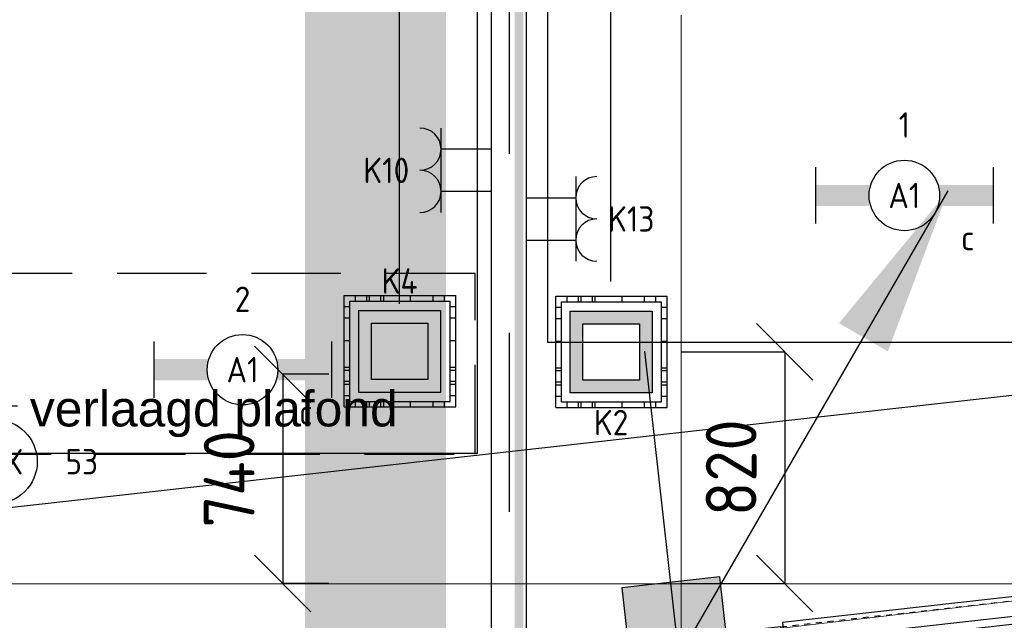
# Model space of a CAD drawing. Header units: millimetres. Extents: x -38032 to 104346, y -31182 to 78566.
# Tile 50 of 213: x 25763 to 29255, y 3369 to 5500. Entities that reach past the tile are written whole.
import ezdxf
from ezdxf.enums import TextEntityAlignment as Align

# ---------------------------------------------------------------- set-up
doc = ezdxf.new("R2010")
doc.units = ezdxf.units.MM
doc.header["$LTSCALE"] = 100
doc.set_wipeout_variables(frame=1)
doc.header["$PDMODE"] = 1
for name, pattern in [('HIDDEN2', [4.7625, 3.175, -1.5875]), ('PHANTOM', [63.5, 31.75, -6.35, 6.35, -6.35, 6.35, -6.35]), ('STYLE_01', [0.41664, 0.20828, -0.20836]), ('STYLE_11', [5, 3.888855, -0.416718, 0.277786, -0.416641])]:
    doc.linetypes.add(name, pattern=pattern)
for name, color, linetype in [('AL$1A---_ALGEMEEN', 8, 'Continuous'), ('AL------_MAATVOERING', 2, 'Continuous'), ('AM$1A---_ARCERING', 8, 'Continuous'), ('AT$1A---_TEKST100', 8, 'Continuous'), ('BOUWKUNDIG', 8, 'Continuous'), ('EB6511--_ATTRIB', 2, 'Continuous'), ('EL6121--', 3, 'Continuous'), ('EL6222--', 3, 'Continuous'), ('EL6311--', 3, 'Continuous'), ('EL6311--_meetgegevens LUX-waarden', 3, 'Continuous'), ('kaderscheiding', 9, 'Continuous'), ('Kastenscheiding', 4, 'PHANTOM'), ('LICHT_TEXT018', 1, 'Continuous'), ('Tekening scheiding', 8, 'Continuous'), ('versterkte strook', 7, 'Continuous'), ('Vloerdoos', 3, 'Continuous'), ('Vloerdoos (OUD)', 3, 'Continuous')]:
    doc.layers.add(name, color=color, linetype=linetype)
doc.layers.add('stramien', color=1, linetype='Continuous', lineweight=9)
doc.layers.get('Vloerdoos').off()
doc.styles.add('Arial', font='ARIAL.TTF')
doc.styles.add('BURO-018', font='iso.shx', dxfattribs={"height": 90})
doc.styles.get("Standard").update_dxf_attribs({"font": 'iso.shx'})
doc.dimstyles.new('STABICAD', dxfattribs={"dimscale": 100, "dimtxt": 1.8, "dimasz": 2, "dimexe": 0, "dimexo": 2.5, "dimgap": 1.5, "dimtad": 0, "dimdec": 0, "dimrnd": 10, "dimzin": 0, "dimdsep": 46, "dimtxsty": 'Standard', "dimblk1": 'OBLIQUE', "dimblk2": 'OBLIQUE', "dimsah": 1, "dimcen": -3, "dimadec": 0, "dimazin": 0, "dimtfac": 1, "dimtdec": 0, "dimtofl": 0, "dimtmove": 2, "dimatfit": 3, "dimfxl": 0, "dimtvp": 1.055556, "dimtolj": 1, "dimtzin": 0, "dimarcsym": 0})
pattern_1 = [(135, (0, 0), (70.7107, 70.7107), []), (45, (299.34, -299.34), (70.7107, -70.7107), [])]
pattern_2 = [(45, (0, 0), (70.7107, -70.7107), []), (45, (7.07, -7.07), (70.7107, -70.7107), [])]
pattern_3 = [(45, (0, 0), (70.7107, -70.7107), [])]

# ---------------------------------------------------------------- blocks, each defined once
blk = doc.blocks.new('_Oblique')
at = {"color": 0, "linetype": 'ByBlock', "lineweight": -2}
blk.add_line((-0.5, -0.5), (0.5, 0.5), dxfattribs=at)
blk = doc.blocks.new('*D108')
at = {"layer": 'AL------_MAATVOERING', "color": 0, "lineweight": -2}
for p, q in [((24357.6, 4463.4), (24357.6, 14901.6)), ((27860, 14901.6), (24357.6, 14901.6)), ((27860, 4571.9), (27860, 14901.6))]:
    blk.add_line(p, q, dxfattribs=at)
at = {"layer": 'Defpoints', "color": 0}
for p in [(24357.6, 14901.6), (27860, 4321.9), (24357.6, 4213.4)]:
    blk.add_point(p, dxfattribs=at)
at = {"layer": 'AL------_MAATVOERING', "color": 0, "lineweight": -2, "xscale": 200, "yscale": 200, "zscale": 200, "rotation": 180}
blk.add_blockref('_Oblique', (24357.6, 14901.6), dxfattribs=at)
at = {"layer": 'AL------_MAATVOERING', "color": 0, "lineweight": -2, "xscale": 200, "yscale": 200, "zscale": 200}
blk.add_blockref('_Oblique', (27860, 14901.6), dxfattribs=at)
at = {"layer": 'AL------_MAATVOERING', "color": 0, "insert": (26108.8, 15091.6), "char_height": 180, "attachment_point": 5}
blk.add_mtext('\\A1;3500', dxfattribs=at)
blk = doc.blocks.new('*D114')
at = {"layer": 'AL------_MAATVOERING', "color": 0, "lineweight": -2}
for p, q in [((24357.6, 3763.4), (24357.6, 13946.4)), ((27110, 13946.4), (24357.6, 13946.4)), ((27110, 4492.2), (27110, 13946.4))]:
    blk.add_line(p, q, dxfattribs=at)
at = {"layer": 'Defpoints', "color": 0}
for p in [(24357.6, 13946.4), (27110, 4242.2), (24357.6, 3513.4)]:
    blk.add_point(p, dxfattribs=at)
at = {"layer": 'AL------_MAATVOERING', "color": 0, "lineweight": -2, "xscale": 200, "yscale": 200, "zscale": 200, "rotation": 180}
blk.add_blockref('_Oblique', (24357.6, 13946.4), dxfattribs=at)
at = {"layer": 'AL------_MAATVOERING', "color": 0, "lineweight": -2, "xscale": 200, "yscale": 200, "zscale": 200}
blk.add_blockref('_Oblique', (27110, 13946.4), dxfattribs=at)
at = {"layer": 'AL------_MAATVOERING', "color": 0, "insert": (25733.8, 14136.4), "char_height": 180, "attachment_point": 5}
blk.add_mtext('\\A1;2750', dxfattribs=at)
blk = doc.blocks.new('VLOERDOOS')
at = {"layer": 'Vloerdoos (OUD)'}
for p, q in [((0, 395), (395, 395)), ((0, 395), (0, 0)), ((40, 375), (40, 395)), ((80, 375), (80, 395)), ((90, 375), (90, 395)), ((130, 375), (130, 395)), ((140, 375), (140, 395)), ((235, 375), (235, 395)), ((315, 375), (315, 395)), ((355, 375), (355, 395)), ((395, 395), (395, 0)), ((0, 355), (20, 355)), ((20, 375), (20, 20)), ((20, 375), (375, 375)), ((375, 375), (375, 20)), ((375, 355), (395, 355)), ((0, 315), (20, 315)), ((375, 315), (395, 315)), ((0, 305), (20, 305)), ((375, 305), (395, 305)), ((0, 265), (20, 265)), ((0, 255), (20, 255)), ((375, 265), (395, 265)), ((375, 255), (395, 255)), ((0, 160), (20, 160)), ((375, 160), (395, 160)), ((0, 80), (20, 80)), ((375, 80), (395, 80)), ((0, 40), (20, 40)), ((375, 40), (395, 40)), ((0, 0), (395, 0)), ((20, 20), (375, 20)), ((40, 0), (40, 20)), ((80, 0), (80, 20)), ((90, 0), (90, 20)), ((130, 0), (130, 20)), ((140, 0), (140, 20)), ((235, 0), (235, 20)), ((315, 0), (315, 20)), ((355, 0), (355, 20))]:
    blk.add_line(p, q, dxfattribs=at)
blk = doc.blocks.new('*D277')
at = {"layer": 'AL------_MAATVOERING', "color": 0, "lineweight": -2}
for p, q in [((26860, 4242.2), (26696.1, 4242.2)), ((26696.1, 4242.2), (26696.1, 3500)), ((26860, 3500), (26696.1, 3500))]:
    blk.add_line(p, q, dxfattribs=at)
at = {"layer": 'Defpoints', "color": 0}
for p in [(27110, 4242.2), (26696.1, 3500), (27110, 3500)]:
    blk.add_point(p, dxfattribs=at)
at = {"layer": 'AL------_MAATVOERING', "color": 0, "lineweight": -2, "xscale": 200, "yscale": 200, "zscale": 200}
for p, rotation in [((26696.1, 4242.2), 90), ((26696.1, 3500), 270)]:
    blk.add_blockref('_Oblique', p, dxfattribs=dict(at, rotation=rotation))
at = {"layer": 'AL------_MAATVOERING', "color": 0, "insert": (26506.1, 3871.1), "char_height": 180, "attachment_point": 5, "rotation": 90}
blk.add_mtext('\\A1;740', dxfattribs=at)
blk = doc.blocks.new('*D278')
at = {"layer": 'AL------_MAATVOERING', "color": 0, "lineweight": -2}
for p, q in [((28110, 4321.9), (28476.1, 4321.9)), ((28476.1, 4321.9), (28476.1, 3500)), ((28110, 3500), (28476.1, 3500))]:
    blk.add_line(p, q, dxfattribs=at)
at = {"layer": 'Defpoints', "color": 0}
for p in [(27860, 4321.9), (27860, 3500), (28476.1, 3500)]:
    blk.add_point(p, dxfattribs=at)
at = {"layer": 'AL------_MAATVOERING', "color": 0, "lineweight": -2, "xscale": 200, "yscale": 200, "zscale": 200}
for p, rotation in [((28476.1, 4321.9), 90), ((28476.1, 3500), 270)]:
    blk.add_blockref('_Oblique', p, dxfattribs=dict(at, rotation=rotation))
at = {"layer": 'AL------_MAATVOERING', "color": 0, "insert": (28286.1, 3910.9), "char_height": 180, "attachment_point": 5, "rotation": 90}
blk.add_mtext('\\A1;820', dxfattribs=at)
blk = doc.blocks.new('E00414')
at = {"color": 0, "linetype": 'Continuous'}
for p, q in [((-2.9, -2.9), (-2.9, 2.9)), ((-2.9, 2.9), (2.9, 2.9)), ((2.9, 2.9), (2.9, -2.9)), ((-2, 2), (2, 2)), ((-2, -2), (-2, 2)), ((2, 2), (2, -2)), ((2, -2), (-2, -2)), ((2.9, -2.9), (-2.9, -2.9))]:
    blk.add_line(p, q, dxfattribs=at)
at = {"color": 0}
for points in [[(-2.9, 2.9), (2.9, 2.9), (-2, 2), (2, 2)], [(-2, -2), (-2.9, -2.9), (-2, 2), (-2.9, 2.9)], [(2, 2), (2.9, 2.9), (2, -2), (2.9, -2.9)], [(2, -2), (2.9, -2.9), (-2, -2), (-2.9, -2.9)]]:
    blk.add_solid(points, dxfattribs=at)
at = {"color": 0, "linetype": 'Continuous', "style": 'BURO-018'}
for tag, p in [('E_GKAST', (0, 8)), ('E_GROEP', (0, 5)), ('E_SGROEP', (4.5, 5))]:
    blk.add_attdef(tag, text='', height=1.8, dxfattribs=at).set_placement(p, align=Align.MIDDLE)
at = {"color": 0, "linetype": 'Continuous', "style": 'BURO-018', "flags": 1}
for tag, p in [('E_VERMCODE', (13, 5)), ('E_MATCODE', (0, 0))]:
    blk.add_attdef(tag, text='', height=1.8, dxfattribs=at).set_placement(p, align=Align.MIDDLE)
blk = doc.blocks.new('E00126')
at = {"color": 0, "linetype": 'Continuous'}
for p, q in [((-3, 4.5), (3, 4.5)), ((-1.5, 1), (-1.5, 4.5)), ((1.5, 1), (1.5, 4.5))]:
    blk.add_line(p, q, dxfattribs=at)
for centre in [(-1.5, 6), (1.5, 6)]:
    blk.add_arc(centre, 1.5, 180, 0, dxfattribs=at)
at = {"color": 0, "linetype": 'Continuous', "style": 'BURO-018'}
for tag, p in [('E_GKAST', (0, 11.5)), ('E_GROEP', (0, 8.5)), ('E_SGROEP', (4.5, 8.5))]:
    blk.add_attdef(tag, text='', height=1.8, dxfattribs=at).set_placement(p, align=Align.MIDDLE)
at = {"color": 0, "linetype": 'Continuous', "style": 'BURO-018', "flags": 1}
for tag, p in [('E_VERMCODE', (13, 8.5)), ('E_MATCODE', (0, 0))]:
    blk.add_attdef(tag, text='', height=1.8, dxfattribs=at).set_placement(p, align=Align.MIDDLE)
blk = doc.blocks.new('A$C607426BE')
at = {"layer": 'kaderscheiding', "const_width": 500}
blk.add_lwpolyline([(-72179.6, -16016.3), (-72179.6, 82805.5)], dxfattribs=at)
blk = doc.blocks.new('E00170')
at = {"color": 0, "linetype": 'Continuous'}
for q in [(5, 8.66), (-5, -8.66)]:
    blk.add_line((0, 0), q, dxfattribs=at)
for points in [[(5, 8.66, 0, 1, 0), (3.5, 6.062, 1, 1, 0)], [(-5, -8.66, 0, 1, 0), (-3.5, -6.062, 1, 1, 0)]]:
    blk.add_lwpolyline(points, format="xyseb", dxfattribs=at)
at = {"color": 0, "const_width": 0.5}
blk.add_lwpolyline([(-0.25, 0, 1), (0.25, 0, 1)], format="xyb", close=True, dxfattribs=at)
at = {"color": 0, "linetype": 'Continuous'}
blk.add_circle((0, 0), 0.5, dxfattribs=at)
blk = doc.blocks.new('1115B6630')
at = {"color": 0}
for p, q in [((-6.3, 2), (-6.3, -2)), ((6.3, 2), (6.3, -2))]:
    blk.add_line(p, q, dxfattribs=at)
at = {"color": 0, "linetype": 'Continuous'}
blk.add_circle((0, 0), 2.5, dxfattribs=at)
at = {"color": 0}
for points in [[(-2.5, 0.75), (-6.3, 0.75), (-2.5, -0.75), (-6.3, -0.75)], [(2.5, 0.75), (6.3, 0.75), (2.5, -0.75), (6.3, -0.75)]]:
    blk.add_solid(points, dxfattribs=at)
at = {"color": 0, "linetype": 'Continuous', "style": 'BURO-018'}
for tag, p in [('E_GKAST', (0, 8)), ('E_GROEP', (0, 5)), ('E_SGROEP', (4.5, 5)), ('E_ARMCODE', (0, 0)), ('E_SLET', (4.5, -3))]:
    blk.add_attdef(tag, text='', height=1.8, dxfattribs=at).set_placement(p, align=Align.MIDDLE)
blk = doc.blocks.new('HEA 100')
at = {"layer": 'AM$1A---_ARCERING', "linetype": 'Continuous', "lineweight": 0}
h = blk.add_hatch(color=256, dxfattribs=at)
edge = h.paths.add_edge_path()
edge.add_arc((14.5, -28), 12, 180, 270)
edge.add_line((14.5, -40), (50, -40))
edge.add_line((50, -40), (50, -48))
edge.add_line((50, -48), (-50, -48))
edge.add_line((-50, -48), (-50, -40))
edge.add_line((-50, -40), (-14.5, -40))
edge.add_arc((-14.5, -28), 12, 270, 360)
edge.add_line((-2.5, -28), (-2.5, 28))
edge.add_arc((-14.5, 28), 12, 0, 90)
edge.add_line((-14.5, 40), (-50, 40))
edge.add_line((-50, 40), (-50, 48))
edge.add_line((-50, 48), (50, 48))
edge.add_line((50, 48), (50, 40))
edge.add_line((50, 40), (14.5, 40))
edge.add_arc((14.5, 28), 12, 90, 180)
edge.add_line((2.5, 28), (2.5, -28))
at = {"layer": 'AL$1A---_ALGEMEEN', "color": 0, "flags": 128}
blk.add_lwpolyline([(2.5, -28, 0.414214), (14.5, -40), (50, -40), (50, -48), (-50, -48), (-50, -40), (-14.5, -40, 0.414214), (-2.5, -28), (-2.5, 28, 0.414214), (-14.5, 40), (-50, 40), (-50, 48), (50, 48), (50, 40), (14.5, 40, 0.414214), (2.5, 28)], format="xyb", close=True, dxfattribs=at)
blk = doc.blocks.new('zijdetail kozijn 2kops')
at = {"color": 0}
blk.add_wipeout([(-63, 420), (-130, 420), (-130, 262), (-63, 262)], dxfattribs=at).dxf.layer = 'AL$1A---_ALGEMEEN'
at = {"layer": 'AM$1A---_ARCERING', "linetype": 'Continuous', "lineweight": 0}
blk.add_hatch(color=256, dxfattribs=at).paths.add_polyline_path([(-54.2, 338), (-54.2, 366), (-56, 366), (-56, 266), (-31, 266), (-31, 243), (0, 243), (0, 338), (-22, 338)])
at = {"layer": 'AL$1A---_ALGEMEEN', "color": 0}
for points in [[(-63, 420), (-130, 420), (-130, 262), (-63, 262)], [(-54.2, 338), (-54.2, 366), (-56, 366), (-56, 266), (-31, 266), (-31, 243), (0, 243), (0, 338), (-22, 338)]]:
    blk.add_lwpolyline(points, close=True, dxfattribs=at)
blk = doc.blocks.new('31x_alu-2e-mk106b3-p')
at = {"layer": 'AM$1A---_ARCERING', "linetype": 'Continuous', "lineweight": 0}
for points in [[(-160, 2082), (-270, 2081.9), (-270, 1778), (-160, 1778)], [(-270, -130), (-160, -130), (-160, -434), (-270, -434)]]:
    blk.add_hatch(color=256, dxfattribs=at).paths.add_polyline_path(points)
at = {"layer": 'AM$1A---_ARCERING', "linetype": 'Continuous', "lineweight": 5}
h = blk.add_hatch(dxfattribs=at)
h.set_pattern_fill('ISOLATIE', color=256, style=0, pattern_type=2)
h.set_pattern_definition(pattern_1)
h.paths.add_polyline_path([(-160, 2082), (-270, 2081.9), (-270, 1778), (-160, 1778)])
h = blk.add_hatch(dxfattribs=at)
h.set_pattern_fill('ISOLATIE', color=256, style=0, pattern_type=2)
h.set_pattern_definition(pattern_1)
h.paths.add_polyline_path([(-270, -130), (-160, -130), (-160, -434), (-270, -434)])
at = {"layer": 'AL$1A---_ALGEMEEN', "color": 0, "linetype": 'STYLE_01'}
for p, q in [((-420, 1711), (-420, -63)), ((0, 1648), (0, 0))]:
    blk.add_line(p, q, dxfattribs=at)
at = {"layer": 'AL$1A---_ALGEMEEN', "color": 0}
blk.add_line((-270, -434), (-270, -130), dxfattribs=at)
at = {"layer": 'AL$1A---_ALGEMEEN', "color": 0, "flags": 128}
for points in [[(-270, 2081.9), (-270, 1778), (-160, 1778), (-160, 2082)], [(-270, -130), (-160, -130), (-160, -434)]]:
    blk.add_lwpolyline(points, dxfattribs=at)
at = {"layer": 'AL$1A---_ALGEMEEN', "color": 0}
for points in [[(-435, 1704), (-366, 1704), (-366, -56), (-435, -56)], [(-243, 1648), (40, 1648), (40, 0), (-243, 0)]]:
    blk.add_lwpolyline(points, close=True, dxfattribs=at)
at = {"color": 0}
blk.add_wipeout([(-338, 1648), (-338, -46), (-276, -46), (-276, 1648)], dxfattribs=at).dxf.layer = 'AL$1A---_ALGEMEEN'
at = {"layer": 'AL$1A---_ALGEMEEN', "color": 0}
blk.add_lwpolyline([(-338, 1648), (-338, -46), (-276, -46), (-276, 1648)], close=True, dxfattribs=at)
at = {"color": 0}
for points in [[(-420, 2082), (-420, 1778), (-270, 1778), (-270, 1958.6), (-270, 2082)], [(-238, 1648), (0, 1648), (0, 2082), (-113, 2082), (-113, 1761), (-238, 1761)], [(-238, 0), (0, 0), (0, -434), (-113, -434), (-113, -113), (-238, -113)]]:
    blk.add_wipeout(points, dxfattribs=at).dxf.layer = 'AL$1A---_ALGEMEEN'
at = {"layer": 'AM$1A---_ARCERING', "linetype": 'Continuous', "lineweight": 5}
h = blk.add_hatch(dxfattribs=at)
h.set_pattern_fill('KALKZANDSTEEN', color=256, style=0, pattern_type=2)
h.set_pattern_definition(pattern_3)
edge = h.paths.add_edge_path()
edge.add_line((-420, 2082), (-420, 1778))
edge.add_line((-420, 1778), (-270, 1778))
edge.add_line((-270, 1778), (-270, 1958.6))
edge.add_line((-270, 1958.6), (-270, 2082))
h = blk.add_hatch(dxfattribs=at)
h.set_pattern_fill('BAKSTEEN', color=256, style=0, pattern_type=2)
h.set_pattern_definition(pattern_2)
h.paths.add_polyline_path([(-238, 1648), (0, 1648), (0, 2082), (-113, 2082), (-113, 1761), (-238, 1761)])
h = blk.add_hatch(dxfattribs=at)
h.set_pattern_fill('BAKSTEEN', color=256, style=0, pattern_type=2)
h.set_pattern_definition(pattern_2)
h.paths.add_polyline_path([(-238, 0), (0, 0), (0, -434), (-113, -434), (-113, -113), (-238, -113)])
at = {"layer": 'AL$1A---_ALGEMEEN', "color": 0}
blk.add_lwpolyline([(-420, 2082), (-420, 1778), (-270, 1778), (-270, 1958.6), (-270, 2082)], dxfattribs=at)
at = {"layer": 'AL$1A---_ALGEMEEN', "color": 0, "flags": 128}
for points in [[(-238, 1648), (0, 1648), (0, 2082)], [(-113, 2082), (-113, 1761), (-238, 1761), (-238, 1648)], [(-238, 0), (0, 0), (0, -434)], [(-113, -434), (-113, -113), (-238, -113), (-238, 0)]]:
    blk.add_lwpolyline(points, dxfattribs=at)
at = {"layer": 'AL$1A---_ALGEMEEN', "color": 0, "rotation": 90}
blk.add_blockref('HEA 100', (-212, -235), dxfattribs=at)
at = {"layer": 'AL$1A---_ALGEMEEN', "color": 0, "xscale": -1, "rotation": 90}
blk.add_blockref('zijdetail kozijn 2kops', (0, 1648), dxfattribs=at)
at = {"color": 0}
blk.add_wipeout([(-420, -434), (-420, -130), (-270, -130), (-270, -310.6), (-270, -434)], dxfattribs=at).dxf.layer = 'AL$1A---_ALGEMEEN'
at = {"layer": 'AM$1A---_ARCERING', "linetype": 'Continuous', "lineweight": 5}
h = blk.add_hatch(dxfattribs=at)
h.set_pattern_fill('KALKZANDSTEEN', color=256, style=0, pattern_type=2)
h.set_pattern_definition(pattern_3)
edge = h.paths.add_edge_path()
edge.add_line((-420, -434), (-420, -130))
edge.add_line((-420, -130), (-270, -130))
edge.add_line((-270, -130), (-270, -310.6))
edge.add_line((-270, -310.6), (-270, -434))
at = {"layer": 'AL$1A---_ALGEMEEN', "color": 0}
blk.add_lwpolyline([(-420, -434), (-420, -130), (-270, -130), (-270, -310.6), (-270, -434)], dxfattribs=at)
at = {"layer": 'AL$1A---_ALGEMEEN', "color": 0, "rotation": 90}
blk.add_blockref('zijdetail kozijn 2kops', (0, 0), dxfattribs=at)
blk = doc.blocks.new('kolom 350x350')
at = {"layer": 'AM$1A---_ARCERING', "linetype": 'Continuous', "lineweight": 0}
blk.add_hatch(color=256, dxfattribs=at).paths.add_polyline_path([(-175, 350), (175, 350), (175, 0), (-175, 0)])
at = {"layer": 'AL$1A---_ALGEMEEN', "color": 0}
blk.add_lwpolyline([(-175, 350), (175, 350), (175, 0), (-175, 0)], close=True, dxfattribs=at)
blk = doc.blocks.new('metselwerk zo gevel 2e verd')
at = {"layer": 'AL$1A---_ALGEMEEN', "color": 0, "xscale": -1, "rotation": 90.00000000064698}
blk.add_blockref('31x_alu-2e-mk106b3-p', (-58294.5, -270.4997), dxfattribs=at)
at = {"layer": 'AL$1A---_ALGEMEEN', "color": 0}
blk.add_line((-60376, -2275.00786), (-60376, 1174.99214), dxfattribs=at)
at = {"layer": 'AL$1A---_ALGEMEEN', "color": 0, "xscale": -1}
blk.add_blockref('kolom 350x350', (-60376, -0.49974), dxfattribs=at)
blk = doc.blocks.new('txt 1_100 verlaagd plafond')
at = {"layer": 'AL$1A---_ALGEMEEN', "color": 0}
for p, q in [((-1830, 0), (-1830, 182.6)), ((-1830, 182.6), (-1680, 182.6))]:
    blk.add_line(p, q, dxfattribs=at)
blk.add_solid([(-1830, 0), (-1836.7, 25), (-1823.3, 25)], dxfattribs=at)
at = {"layer": 'AT$1A---_TEKST100', "insert": (-983.5, 235.8), "char_height": 126.27, "attachment_point": 2, "line_spacing_factor": 0.967741, "style": 'Arial'}
blk.add_mtext('{\\C256;\\lverlaagd plafond}', dxfattribs=at)
blk = doc.blocks.new('200254 W 212 3 04-12-2007')
at = {"layer": 'AL$1A---_ALGEMEEN', "rotation": 6.407550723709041}
blk.add_blockref('metselwerk zo gevel 2e verd', (51912.1, -15092), dxfattribs=at)
at = {"layer": 'AL$1A---_ALGEMEEN'}
for points in [[(-8638, -10982.5), (-8763, -10982.5), (-8763, -21755.3), (-8638, -21741.3)], [(-8813, -21025), (-12214, -21025), (-12214, -21631.9), (-17614, -21631.9), (-17614, -22238.8), (-18524, -22238.8), (-22964, -22238.8), (-22964, -12100), (-19394, -12100), (-19394, -11315), (-8813, -11315)], [(6787, -19430.1), (6787, -11630.1), (-8563, -11630.1), (-8563, -20630.1), (-3213, -20630.1), (-3213, -20030.1), (2187, -20030.1), (2187, -19430.1)]]:
    blk.add_lwpolyline(points, close=True, dxfattribs=at)
at = {"layer": 'stramien', "linetype": 'STYLE_11', "ltscale": 50}
for p, q in [((-8089, -38914.6), (-8089, 36030)), ((-44094.9, -25876.1), (63006, -13412.7)), ((-41750, -21487.6), (65549.6, -21487.6))]:
    blk.add_line(p, q, dxfattribs=at)
at = {"layer": 'AL$1A---_ALGEMEEN'}
blk.add_blockref('txt 1_100 verlaagd plafond', (-8763, -21038.8), dxfattribs=at)
blk = doc.blocks.new('080101-lux')
at = {"color": 0, "linetype": 'Continuous'}
blk.add_circle((0, 0), 3, dxfattribs=at)
at = {"color": 0, "linetype": 'Continuous', "style": 'BURO-018', "flags": 1}
for tag, p in [('E_ID', (0, 0)), ('E_NUMMER', (0, -5))]:
    blk.add_attdef(tag, p, '', height=1.8, dxfattribs=at)
at = {"color": 0, "linetype": 'Continuous', "style": 'BURO-018'}
blk.add_attdef('E_TEXT', text='', height=1.8, dxfattribs=at).set_placement((0, 0), align=Align.MIDDLE)
blk.add_attdef('E_KODE', text='', height=1.8, dxfattribs=at).set_placement((5, 0), align=Align.MIDDLE_LEFT)

msp = doc.modelspace()

# ---------------------------------------------------------------- block references
at = {"layer": 'Tekening scheiding'}
msp.add_blockref('A$C607426BE', (99205, -14915.5), dxfattribs=at)

# ---------------------------------------------------------------- next in the draw order: block references
at = {"layer": 'BOUWKUNDIG'}
msp.add_blockref('200254 W 212 3 04-12-2007', (36198, 24986.5), dxfattribs=at)

# ---------------------------------------------------------------- next in the draw order: linework, layer by layer
at = {"layer": 'EB6511--_ATTRIB', "const_width": 30}
msp.add_lwpolyline([(19708, 25537.6), (29397.9, 25537.6), (29397.9, 23309.5), (27533.8, 23309.5), (27533.8, 3052.6), (26473.1, 2935.7), (26555, 2550.2), (25970.4, 2456.7), (26005.5, 2129.5), (22931, 1779), (22884.2, 2117.9), (22264.6, 2117.9), (22217.8, 2363.2), (-4110.6, -508.6), (-4110.6, 12854.7), (-2391.5, 12854.7), (-2391.5, 16816), (9785.1, 16816), (9785.1, 46760.6), (17022, 46760.6)], dxfattribs=at)
at = {"layer": 'Kastenscheiding'}
msp.add_line((27499.7, -55.7), (27499.7, 23190.9), dxfattribs=at)
at = {"layer": 'LICHT_TEXT018', "linetype": 'HIDDEN2'}
msp.add_lwpolyline([(24128.5, 3958.4), (27378.5, 3958.4), (27378.5, 4600), (24128.5, 4600)], close=True, dxfattribs=at)
at = {"layer": 'versterkte strook'}
msp.add_line((13600.1, 2407.5), (101326.6, 12259.4), dxfattribs=at)

# ---------------------------------------------------------------- next in the draw order: block references
at = {"layer": 'EL6121--', "xscale": 200, "yscale": 200, "zscale": 200}
msp.add_blockref('E00170', (28055.2, 3161), dxfattribs=at)
at = {"layer": 'EL6222--'}
ref = msp.add_blockref('E00126', (27482.6, 4965.8), dxfattribs=dict(at, xscale=50, yscale=50, zscale=50, rotation=90))
ref.add_attrib('E_GROEP', 'K10', dxfattribs={"layer": '0', "color": 1, "linetype": 'Continuous', "height": 90, "style": 'BURO-018'}).set_placement((27063.3, 4965.8), align=Align.MIDDLE)
ref = msp.add_blockref('E00126', (27510, 4793.4), dxfattribs=dict(at, xscale=50, yscale=50, zscale=50, rotation=270))
ref.add_attrib('E_GROEP', 'K13', dxfattribs={"layer": '0', "color": 1, "linetype": 'Continuous', "height": 90, "style": 'BURO-018'}).set_placement((27932, 4793.4), align=Align.MIDDLE)
ref = msp.add_blockref('E00414', (27110.6, 4323.2), dxfattribs=dict(at, xscale=50, yscale=50, zscale=50))
ref.add_attrib('E_GROEP', 'K4', dxfattribs={"layer": '0', "color": 1, "linetype": 'Continuous', "height": 90, "style": 'BURO-018'}).set_placement((27110.6, 4573.2), align=Align.MIDDLE)
ref = msp.add_blockref('E00414', (27860.6, 4321.1), dxfattribs=dict(at, xscale=50, yscale=50, zscale=50))
ref.add_attrib('E_GROEP', 'K2', dxfattribs={"layer": '0', "color": 1, "linetype": 'Continuous', "height": 90, "style": 'BURO-018'}).set_placement((27860.6, 4071.1), align=Align.MIDDLE)
at = {"layer": 'EL6311--'}
ref = msp.add_blockref('1115B6630', (28900.3, 4876.6), dxfattribs=dict(at, xscale=50, yscale=50, zscale=50))
ref.add_attrib('E_ARMCODE', 'A1', dxfattribs={"layer": '0', "color": 1, "linetype": 'Continuous', "height": 90, "style": 'BURO-018'}).set_placement((28900.3, 4876.6), align=Align.MIDDLE)
ref.add_attrib('E_SLET', 'c', dxfattribs={"layer": '0', "color": 1, "linetype": 'Continuous', "height": 90, "style": 'BURO-018'}).set_placement((29125.3, 4726.6), align=Align.MIDDLE)
ref.add_attrib('E_GROEP', '1', dxfattribs={"layer": '0', "color": 1, "linetype": 'Continuous', "height": 90, "style": 'BURO-018'}).set_placement((28900.3, 5126.6), align=Align.MIDDLE)
ref = msp.add_blockref('1115B6630', (26553.5, 4258.4), dxfattribs=dict(at, xscale=50, yscale=50, zscale=50))
ref.add_attrib('E_ARMCODE', 'A1', dxfattribs={"layer": '0', "color": 1, "linetype": 'Continuous', "height": 90, "style": 'BURO-018'}).set_placement((26553.5, 4258.4), align=Align.MIDDLE)
ref.add_attrib('E_SLET', 'c', dxfattribs={"layer": '0', "color": 1, "linetype": 'Continuous', "height": 90, "style": 'BURO-018'}).set_placement((26778.5, 4108.4), align=Align.MIDDLE)
ref.add_attrib('E_GROEP', '2', dxfattribs={"layer": '0', "color": 1, "linetype": 'Continuous', "height": 90, "style": 'BURO-018'}).set_placement((26553.5, 4508.4), align=Align.MIDDLE)
at = {"layer": 'EL6311--_meetgegevens LUX-waarden'}
ref = msp.add_blockref('080101-lux', (25675.5, 3932.2), dxfattribs=dict(at, xscale=50, yscale=50, zscale=50))
ref.add_attrib('E_TEXT', 'LUX', dxfattribs={"layer": '0', "color": 1, "linetype": 'Continuous', "height": 90, "style": 'BURO-018'}).set_placement((25675.5, 3932.2), align=Align.MIDDLE)
ref.add_attrib('E_KODE', '53', dxfattribs={"layer": '0', "color": 1, "linetype": 'Continuous', "height": 90, "style": 'BURO-018'}).set_placement((25925.5, 3932.2), align=Align.MIDDLE_LEFT)
at = {"layer": 'Vloerdoos', "rotation": 90}
for p in [(27309.3, 4126.2), (28059.3, 4124)]:
    msp.add_blockref('VLOERDOOS', p, dxfattribs=at)

# ---------------------------------------------------------------- next in the draw order: dimensions: what is measured, and where the dimension line sits
at = {"layer": 'AL------_MAATVOERING'}
for base, p1, p2, picture, middle in [((24357.6, 14901.6), (27860, 4321.9), (24357.6, 4213.4), '*D108', (26108.8, 15091.6)), ((24357.6, 13946.4), (27110, 4242.2), (24357.6, 3513.4), '*D114', (25733.8, 14136.4))]:
    dim = msp.add_linear_dim(base=base, p1=p1, p2=p2, dimstyle='STABICAD', dxfattribs=at)
    dim.commit()
    dim.dimension.update_dxf_attribs({"geometry": picture, "text_midpoint": middle})
for base, p1, p2, picture, middle in [((28476.1, 3500), (27860, 4321.9), (27860, 3500), '*D278', (28286.1, 3910.9)), ((26696.1, 3500), (27110, 4242.2), (27110, 3500), '*D277', (26506.1, 3871.1))]:
    dim = msp.add_linear_dim(base=base, p1=p1, p2=p2, angle=90, dimstyle='STABICAD', dxfattribs=at)
    dim.commit()
    dim.dimension.update_dxf_attribs({"geometry": picture, "text_midpoint": middle})

doc.saveas('drawing.dxf')
